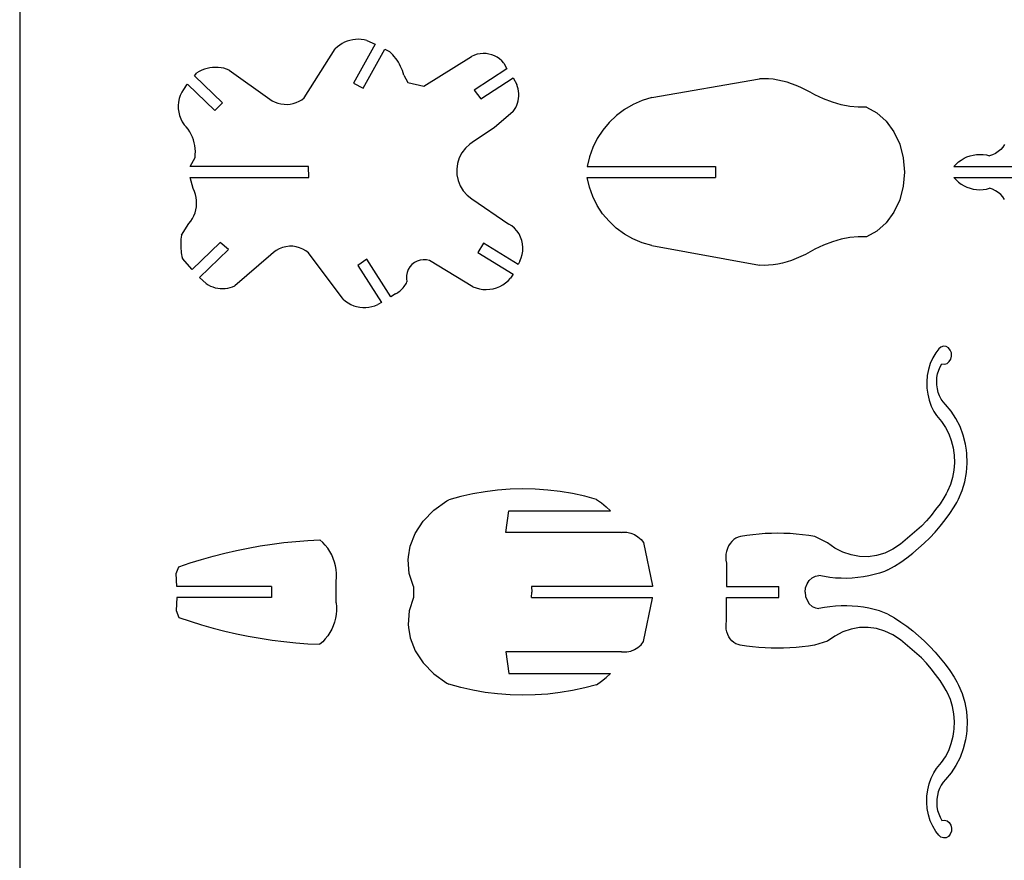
# Model space of a CAD drawing. Extents: x -79 to 65, y -73 to 71.
# Tile 2 of 7: x -79 to -34, y -34 to 5. Entities that reach past the tile are written whole.
import ezdxf

# ---------------------------------------------------------------- set-up
doc = ezdxf.new("R2010")
doc.units = 0
doc.header["$MEASUREMENT"] = 0
doc.layers.get('0').update_dxf_attribs({"linetype": 'CONTINUOUS'})

msp = doc.modelspace()

# ---------------------------------------------------------------- linework, layer by layer
for p, q in [((-79.103, 71.322), (-79.103, -72.678)), ((-63.918, 3.622), (-64.043, 3.584)), ((-63.789, 3.649), (-63.918, 3.622)), ((-63.659, 3.665), (-63.789, 3.649)), ((-63.528, 3.67), (-63.659, 3.665)), ((-63.397, 3.663), (-63.528, 3.67)), ((-63.268, 3.645), (-63.397, 3.663)), ((-63.14, 3.616), (-63.268, 3.645)), ((-66.021, 0.979), (-64.594, 3.239)), ((-64.497, 3.327), (-64.594, 3.239)), ((-64.392, 3.406), (-64.497, 3.327)), ((-64.281, 3.475), (-64.392, 3.406)), ((-64.164, 3.535), (-64.281, 3.475)), ((-64.043, 3.584), (-64.164, 3.535)), ((-62.768, 3.442), (-63.757, 1.657)), ((-63.315, 1.423), (-62.323, 3.215)), ((-63.14, 3.616), (-62.768, 3.442)), ((-62.323, 3.215), (-62.109, 3.103)), ((-62.03, 3.031), (-62.109, 3.103)), ((-61.954, 2.955), (-62.03, 3.031)), ((-61.883, 2.875), (-61.954, 2.955)), ((-61.816, 2.792), (-61.883, 2.875)), ((-61.753, 2.706), (-61.816, 2.792)), ((-60.52, 1.515), (-58.326, 2.887)), ((-58.201, 2.942), (-58.326, 2.887)), ((-58.071, 2.982), (-58.201, 2.942)), ((-57.937, 3.007), (-58.071, 2.982)), ((-57.801, 3.018), (-57.937, 3.007)), ((-57.665, 3.012), (-57.801, 3.018)), ((-57.531, 2.992), (-57.665, 3.012)), ((-57.399, 2.957), (-57.531, 2.992)), ((-57.273, 2.907), (-57.399, 2.957)), ((-57.152, 2.843), (-57.273, 2.907)), ((-57.04, 2.767), (-57.152, 2.843)), ((-56.937, 2.678), (-57.04, 2.767)), ((-70.612, 2.292), (-70.734, 2.245)), ((-70.488, 2.329), (-70.612, 2.292)), ((-70.361, 2.356), (-70.488, 2.329)), ((-70.232, 2.373), (-70.361, 2.356)), ((-70.102, 2.38), (-70.232, 2.373)), ((-69.972, 2.376), (-70.102, 2.38)), ((-69.843, 2.361), (-69.972, 2.376)), ((-69.715, 2.337), (-69.843, 2.361)), ((-69.59, 2.302), (-69.715, 2.337)), ((-69.468, 2.257), (-69.59, 2.302)), ((-61.695, 2.616), (-61.753, 2.706)), ((-61.642, 2.523), (-61.695, 2.616)), ((-61.593, 2.428), (-61.642, 2.523)), ((-61.549, 2.331), (-61.593, 2.428)), ((-61.511, 2.231), (-61.549, 2.331)), ((-56.704, 2.312), (-58.211, 1.336)), ((-56.844, 2.578), (-56.937, 2.678)), ((-56.844, 2.578), (-56.704, 2.312)), ((-71.066, 1.993), (-70.962, 2.122)), ((-69.78, 0.752), (-71.066, 1.993)), ((-70.85, 2.188), (-70.962, 2.122)), ((-70.734, 2.245), (-70.85, 2.188)), ((-69.468, 2.257), (-67.61, 0.925)), ((-61.477, 2.129), (-61.511, 2.231)), ((-61.449, 2.026), (-61.477, 2.129)), ((-61.449, 2.026), (-61.261, 1.69)), ((-57.908, 0.937), (-56.418, 1.903)), ((-56.418, 1.903), (-56.252, 1.596)), ((-50.045, 0.996), (-45.092, 1.857)), ((-44.885, 1.861), (-45.092, 1.857)), ((-44.676, 1.852), (-44.885, 1.861)), ((-44.466, 1.831), (-44.676, 1.852)), ((-44.254, 1.799), (-44.466, 1.831)), ((-71.57, 1.371), (-71.652, 1.236)), ((-71.474, 1.495), (-71.57, 1.371)), ((-71.474, 1.495), (-71.381, 1.602)), ((-71.381, 1.602), (-70.127, 0.392)), ((-63.757, 1.657), (-63.315, 1.423)), ((-61.261, 1.69), (-60.52, 1.515)), ((-56.215, 1.493), (-56.252, 1.596)), ((-56.186, 1.388), (-56.215, 1.493)), ((-56.167, 1.281), (-56.186, 1.388)), ((-44.041, 1.754), (-44.254, 1.799)), ((-43.828, 1.698), (-44.041, 1.754)), ((-43.614, 1.63), (-43.828, 1.698)), ((-43.4, 1.55), (-43.614, 1.63)), ((-43.186, 1.459), (-43.4, 1.55)), ((-42.973, 1.356), (-43.186, 1.459)), ((-71.767, 0.944), (-71.8, 0.789)), ((-71.718, 1.093), (-71.767, 0.944)), ((-71.652, 1.236), (-71.718, 1.093)), ((-67.61, 0.925), (-67.49, 0.848)), ((-66.136, 0.894), (-66.021, 0.979)), ((-58.211, 1.336), (-57.908, 0.937)), ((-56.186, 0.848), (-56.167, 0.955)), ((-56.158, 1.173), (-56.167, 1.281)), ((-56.167, 0.955), (-56.158, 1.064)), ((-56.158, 1.064), (-56.158, 1.173)), ((-50.045, 0.996), (-50.485, 0.862)), ((-42.762, 1.242), (-42.973, 1.356)), ((-42.552, 1.117), (-42.762, 1.242)), ((-42.146, 0.928), (-42.552, 1.117)), ((-41.741, 0.776), (-42.146, 0.928)), ((-71.8, 0.789), (-71.814, 0.633)), ((-71.814, 0.633), (-71.812, 0.475)), ((-71.812, 0.475), (-71.791, 0.319)), ((-70.127, 0.392), (-69.78, 0.752)), ((-67.49, 0.848), (-67.362, 0.785)), ((-67.362, 0.785), (-67.228, 0.736)), ((-67.228, 0.736), (-67.09, 0.702)), ((-67.09, 0.702), (-66.949, 0.684)), ((-66.949, 0.684), (-66.806, 0.681)), ((-66.806, 0.681), (-66.665, 0.693)), ((-66.665, 0.693), (-66.525, 0.721)), ((-66.525, 0.721), (-66.389, 0.765)), ((-66.389, 0.765), (-66.259, 0.822)), ((-66.259, 0.822), (-66.136, 0.894)), ((-56.351, 0.447), (-56.297, 0.542)), ((-56.297, 0.542), (-56.251, 0.64)), ((-56.251, 0.64), (-56.214, 0.743)), ((-56.214, 0.743), (-56.186, 0.848)), ((-50.907, 0.678), (-51.305, 0.447)), ((-50.485, 0.862), (-50.907, 0.678)), ((-41.339, 0.662), (-41.741, 0.776)), ((-40.942, 0.585), (-41.339, 0.662)), ((-40.555, 0.548), (-40.942, 0.585)), ((-40.178, 0.55), (-40.555, 0.548)), ((-40.178, 0.55), (-39.695, 0.289)), ((-71.791, 0.319), (-71.753, 0.166)), ((-71.753, 0.166), (-71.698, 0.018)), ((-71.698, 0.018), (-71.627, -0.122)), ((-56.414, 0.358), (-57.289, -0.396)), ((-56.414, 0.358), (-56.351, 0.447)), ((-51.673, 0.17), (-52.007, -0.146)), ((-51.305, 0.447), (-51.673, 0.17)), ((-39.695, 0.289), (-39.267, -0.093)), ((-71.627, -0.122), (-71.541, -0.254)), ((-71.449, -0.355), (-71.541, -0.254)), ((-71.364, -0.463), (-71.449, -0.355)), ((-57.289, -0.396), (-58.191, -1.001)), ((-52.007, -0.146), (-52.301, -0.5)), ((-39.267, -0.093), (-38.912, -0.58)), ((-71.288, -0.577), (-71.364, -0.463)), ((-71.222, -0.697), (-71.288, -0.577)), ((-71.164, -0.821), (-71.222, -0.697)), ((-71.116, -0.949), (-71.164, -0.821)), ((-52.553, -0.885), (-52.758, -1.297)), ((-52.301, -0.5), (-52.553, -0.885)), ((-38.912, -0.58), (-38.647, -1.148)), ((-71.078, -1.081), (-71.116, -0.949)), ((-71.05, -1.215), (-71.078, -1.081)), ((-71.033, -1.351), (-71.05, -1.215)), ((-71.026, -1.488), (-71.033, -1.351)), ((-58.61, -1.327), (-58.772, -1.539)), ((-58.415, -1.146), (-58.61, -1.327)), ((-58.191, -1.001), (-58.415, -1.146)), ((-52.758, -1.297), (-52.914, -1.73)), ((-38.647, -1.148), (-38.483, -1.773)), ((-33.906, -1.282), (-34.004, -1.393)), ((-33.824, -1.158), (-33.906, -1.282)), ((-71.272, -2.178), (-71.043, -1.761)), ((-71.043, -1.761), (-71.029, -1.625)), ((-71.029, -1.625), (-71.026, -1.488)), ((-58.895, -1.775), (-58.976, -2.03)), ((-58.772, -1.539), (-58.895, -1.775)), ((-52.914, -1.73), (-53.019, -2.178)), ((-38.483, -1.773), (-38.427, -2.428)), ((-35.821, -1.876), (-35.691, -1.799)), ((-35.691, -1.799), (-35.554, -1.734)), ((-35.554, -1.734), (-35.412, -1.683)), ((-35.412, -1.683), (-35.265, -1.646)), ((-35.265, -1.646), (-35.116, -1.624)), ((-35.116, -1.624), (-34.965, -1.616)), ((-34.965, -1.616), (-34.814, -1.622)), ((-34.814, -1.622), (-34.664, -1.644)), ((-34.664, -1.644), (-34.517, -1.679)), ((-34.376, -1.634), (-34.517, -1.679)), ((-34.241, -1.571), (-34.376, -1.634)), ((-34.117, -1.49), (-34.241, -1.571)), ((-34.004, -1.393), (-34.117, -1.49)), ((-65.819, -2.178), (-71.272, -2.178)), ((-65.805, -2.678), (-65.819, -2.178)), ((-58.976, -2.03), (-59.012, -2.294)), ((-53.019, -2.178), (-47.117, -2.178)), ((-47.117, -2.178), (-47.117, -2.678)), ((-36.157, -2.178), (-36.055, -2.067)), ((-36.157, -2.178), (-29.754, -2.178)), ((-36.055, -2.067), (-35.942, -1.966)), ((-35.942, -1.966), (-35.821, -1.876)), ((-71.272, -2.678), (-65.805, -2.678)), ((-71.124, -3.188), (-71.272, -2.678)), ((-59.012, -2.294), (-59.003, -2.56)), ((-59.003, -2.56), (-58.947, -2.821)), ((-53.019, -2.678), (-47.117, -2.678)), ((-52.915, -3.123), (-53.019, -2.678)), ((-38.427, -2.428), (-38.483, -3.082)), ((-36.157, -2.678), (-36.055, -2.789)), ((-36.157, -2.678), (-29.754, -2.678)), ((-58.947, -2.821), (-58.849, -3.069)), ((-58.849, -3.069), (-58.709, -3.296)), ((-52.759, -3.553), (-52.915, -3.123)), ((-38.483, -3.082), (-38.647, -3.708)), ((-36.055, -2.789), (-35.942, -2.89)), ((-35.942, -2.89), (-35.821, -2.98)), ((-35.821, -2.98), (-35.691, -3.057)), ((-35.691, -3.057), (-35.554, -3.121)), ((-35.554, -3.121), (-35.412, -3.172)), ((-71.066, -3.319), (-71.124, -3.188)), ((-71.021, -3.455), (-71.066, -3.319)), ((-70.99, -3.595), (-71.021, -3.455)), ((-70.972, -3.737), (-70.99, -3.595)), ((-58.709, -3.296), (-58.532, -3.495)), ((-58.532, -3.495), (-58.324, -3.662)), ((-52.554, -3.961), (-52.759, -3.553)), ((-35.412, -3.172), (-35.265, -3.209)), ((-35.265, -3.209), (-35.116, -3.232)), ((-35.116, -3.232), (-34.965, -3.24)), ((-34.965, -3.24), (-34.814, -3.233)), ((-34.814, -3.233), (-34.664, -3.212)), ((-34.664, -3.212), (-34.517, -3.177)), ((-34.376, -3.221), (-34.517, -3.177)), ((-34.241, -3.285), (-34.376, -3.221)), ((-34.117, -3.366), (-34.241, -3.285)), ((-34.004, -3.463), (-34.117, -3.366)), ((-33.906, -3.574), (-34.004, -3.463)), ((-33.824, -3.698), (-33.906, -3.574)), ((-71.004, -4.165), (-70.98, -4.023)), ((-70.98, -4.023), (-70.969, -3.881)), ((-70.969, -3.881), (-70.972, -3.737)), ((-58.324, -3.662), (-56.614, -4.819)), ((-52.303, -4.343), (-52.554, -3.961)), ((-38.647, -3.708), (-38.912, -4.276)), ((-71.159, -4.564), (-71.094, -4.436)), ((-71.094, -4.436), (-71.043, -4.303)), ((-71.043, -4.303), (-71.004, -4.165)), ((-52.008, -4.692), (-52.303, -4.343)), ((-38.912, -4.276), (-39.267, -4.762)), ((-71.661, -5.336), (-71.324, -4.798)), ((-71.324, -4.798), (-71.236, -4.685)), ((-71.236, -4.685), (-71.159, -4.564)), ((-56.476, -4.908), (-56.614, -4.819)), ((-56.352, -5.015), (-56.476, -4.908)), ((-51.674, -5.004), (-52.008, -4.692)), ((-39.267, -4.762), (-39.695, -5.145)), ((-71.676, -5.424), (-71.687, -5.513)), ((-71.661, -5.336), (-71.676, -5.424)), ((-56.241, -5.137), (-56.352, -5.015)), ((-56.148, -5.272), (-56.241, -5.137)), ((-56.072, -5.417), (-56.148, -5.272)), ((-56.016, -5.572), (-56.072, -5.417)), ((-51.306, -5.276), (-51.674, -5.004)), ((-50.908, -5.503), (-51.306, -5.276)), ((-40.555, -5.404), (-40.942, -5.441)), ((-40.178, -5.406), (-40.555, -5.404)), ((-39.695, -5.145), (-40.178, -5.406)), ((-71.7, -5.691), (-71.702, -5.78)), ((-71.702, -5.78), (-71.7, -5.87)), ((-71.695, -5.602), (-71.7, -5.691)), ((-71.7, -5.87), (-71.695, -5.959)), ((-71.687, -5.513), (-71.695, -5.602)), ((-69.884, -5.659), (-71.176, -6.91)), ((-69.503, -5.986), (-69.884, -5.659)), ((-66.864, -5.858), (-67.02, -5.897)), ((-66.705, -5.839), (-66.864, -5.858)), ((-66.545, -5.84), (-66.705, -5.839)), ((-66.386, -5.862), (-66.545, -5.84)), ((-66.232, -5.905), (-66.386, -5.862)), ((-57.786, -5.694), (-58.041, -6.124)), ((-56.194, -6.678), (-57.786, -5.694)), ((-55.981, -5.732), (-56.016, -5.572)), ((-55.966, -5.895), (-55.981, -5.732)), ((-50.486, -5.682), (-50.908, -5.503)), ((-50.045, -5.81), (-50.486, -5.682)), ((-50.045, -5.81), (-45.092, -6.713)), ((-42.146, -5.784), (-42.552, -5.973)), ((-41.741, -5.632), (-42.146, -5.784)), ((-41.339, -5.517), (-41.741, -5.632)), ((-40.942, -5.441), (-41.339, -5.517)), ((-71.695, -5.959), (-71.686, -6.048)), ((-71.686, -6.048), (-71.675, -6.137)), ((-71.675, -6.137), (-71.66, -6.225)), ((-71.66, -6.225), (-71.642, -6.312)), ((-71.642, -6.312), (-71.621, -6.399)), ((-70.829, -7.27), (-69.503, -5.986)), ((-67.555, -6.238), (-69.211, -7.65)), ((-67.438, -6.127), (-67.555, -6.238)), ((-67.309, -6.033), (-67.438, -6.127)), ((-67.169, -5.955), (-67.309, -6.033)), ((-67.02, -5.897), (-67.169, -5.955)), ((-66.084, -5.966), (-66.232, -5.905)), ((-65.945, -6.046), (-66.084, -5.966)), ((-65.818, -6.143), (-65.945, -6.046)), ((-64.229, -8.269), (-65.818, -6.143)), ((-58.041, -6.124), (-56.421, -7.126)), ((-56.048, -6.378), (-56, -6.221)), ((-56, -6.221), (-55.972, -6.059)), ((-55.972, -6.059), (-55.966, -5.895)), ((-43.186, -6.315), (-43.4, -6.406)), ((-42.973, -6.212), (-43.186, -6.315)), ((-42.762, -6.098), (-42.973, -6.212)), ((-42.552, -5.973), (-42.762, -6.098)), ((-71.176, -6.91), (-71.621, -6.399)), ((-63.151, -6.43), (-63.561, -6.716)), ((-63.561, -6.716), (-62.474, -8.423)), ((-62.044, -8.167), (-63.151, -6.43)), ((-61.165, -6.784), (-61.241, -6.907)), ((-61.069, -6.677), (-61.165, -6.784)), ((-60.955, -6.588), (-61.069, -6.677)), ((-60.828, -6.521), (-60.955, -6.588)), ((-60.69, -6.478), (-60.828, -6.521)), ((-60.547, -6.46), (-60.69, -6.478)), ((-60.403, -6.468), (-60.547, -6.46)), ((-60.263, -6.501), (-60.403, -6.468)), ((-58.27, -7.698), (-60.263, -6.501)), ((-56.116, -6.528), (-56.194, -6.678)), ((-56.116, -6.528), (-56.048, -6.378)), ((-44.885, -6.716), (-45.092, -6.713)), ((-44.676, -6.708), (-44.885, -6.716)), ((-44.466, -6.687), (-44.676, -6.708)), ((-44.254, -6.655), (-44.466, -6.687)), ((-44.041, -6.61), (-44.254, -6.655)), ((-43.828, -6.554), (-44.041, -6.61)), ((-43.614, -6.486), (-43.828, -6.554)), ((-43.4, -6.406), (-43.614, -6.486)), ((-61.321, -7.183), (-61.323, -7.327)), ((-61.293, -7.042), (-61.321, -7.183)), ((-61.241, -6.907), (-61.293, -7.042)), ((-56.421, -7.126), (-56.533, -7.308)), ((-70.53, -7.556), (-70.829, -7.27)), ((-70.53, -7.556), (-70.432, -7.617)), ((-70.432, -7.617), (-70.328, -7.668)), ((-70.328, -7.668), (-70.221, -7.711)), ((-69.316, -7.696), (-69.211, -7.65)), ((-61.47, -7.743), (-61.43, -7.693)), ((-61.43, -7.693), (-61.393, -7.64)), ((-61.393, -7.64), (-61.358, -7.585)), ((-61.358, -7.585), (-61.327, -7.528)), ((-61.327, -7.528), (-61.299, -7.47)), ((-61.323, -7.327), (-61.299, -7.47)), ((-57.184, -7.748), (-57.036, -7.689)), ((-57.036, -7.689), (-56.896, -7.615)), ((-56.896, -7.615), (-56.764, -7.526)), ((-56.764, -7.526), (-56.643, -7.423)), ((-56.643, -7.423), (-56.533, -7.308)), ((-70.221, -7.711), (-70.111, -7.743)), ((-70.111, -7.743), (-69.997, -7.767)), ((-69.997, -7.767), (-69.883, -7.78)), ((-69.883, -7.78), (-69.768, -7.783)), ((-69.768, -7.783), (-69.652, -7.776)), ((-69.652, -7.776), (-69.538, -7.759)), ((-69.538, -7.759), (-69.426, -7.733)), ((-69.426, -7.733), (-69.316, -7.696)), ((-61.825, -8.021), (-62.044, -8.167)), ((-61.825, -8.021), (-61.767, -7.991)), ((-61.767, -7.991), (-61.712, -7.957)), ((-61.712, -7.957), (-61.659, -7.92)), ((-61.659, -7.92), (-61.608, -7.88)), ((-61.608, -7.88), (-61.56, -7.837)), ((-61.56, -7.837), (-61.514, -7.791)), ((-61.514, -7.791), (-61.47, -7.743)), ((-58.27, -7.698), (-58.122, -7.755)), ((-58.122, -7.755), (-57.968, -7.796)), ((-57.968, -7.796), (-57.811, -7.82)), ((-57.811, -7.82), (-57.652, -7.828)), ((-57.652, -7.828), (-57.494, -7.818)), ((-57.494, -7.818), (-57.337, -7.792)), ((-57.337, -7.792), (-57.184, -7.748)), ((-64.229, -8.269), (-64.121, -8.363)), ((-64.121, -8.363), (-64.004, -8.445)), ((-64.004, -8.445), (-63.88, -8.514)), ((-63.88, -8.514), (-63.749, -8.571)), ((-63.749, -8.571), (-63.613, -8.614)), ((-62.907, -8.612), (-62.771, -8.569)), ((-62.771, -8.569), (-62.64, -8.512)), ((-62.474, -8.423), (-62.64, -8.512)), ((-63.613, -8.614), (-63.473, -8.642)), ((-63.473, -8.642), (-63.331, -8.657)), ((-63.331, -8.657), (-63.188, -8.656)), ((-63.188, -8.656), (-63.046, -8.641)), ((-63.046, -8.641), (-62.907, -8.612)), ((-36.988, -10.732), (-37.127, -10.969)), ((-36.854, -10.555), (-36.988, -10.732)), ((-36.756, -10.469), (-36.854, -10.555)), ((-36.639, -10.43), (-36.756, -10.469)), ((-36.518, -10.441), (-36.639, -10.43)), ((-36.407, -10.503), (-36.518, -10.441)), ((-36.322, -10.606), (-36.407, -10.503)), ((-36.271, -10.738), (-36.322, -10.606)), ((-36.262, -10.883), (-36.271, -10.738)), ((-37.239, -11.225), (-37.323, -11.495)), ((-37.127, -10.969), (-37.239, -11.225)), ((-36.789, -11.379), (-36.708, -11.235)), ((-36.708, -11.235), (-36.587, -11.253)), ((-36.587, -11.253), (-36.469, -11.22)), ((-36.469, -11.22), (-36.367, -11.14)), ((-36.367, -11.14), (-36.296, -11.023)), ((-36.296, -11.023), (-36.262, -10.883)), ((-37.323, -11.495), (-37.378, -11.777)), ((-36.934, -11.868), (-36.903, -11.698)), ((-36.903, -11.698), (-36.854, -11.534)), ((-36.854, -11.534), (-36.789, -11.379)), ((-37.378, -11.777), (-37.402, -12.064)), ((-37.402, -12.064), (-37.396, -12.353)), ((-36.946, -12.041), (-36.934, -11.868)), ((-36.94, -12.214), (-36.946, -12.041)), ((-36.916, -12.385), (-36.94, -12.214)), ((-37.396, -12.353), (-37.36, -12.638)), ((-37.36, -12.638), (-37.294, -12.916)), ((-36.875, -12.552), (-36.916, -12.385)), ((-36.815, -12.71), (-36.875, -12.552)), ((-37.294, -12.916), (-37.199, -13.181)), ((-36.74, -12.859), (-36.815, -12.71)), ((-36.649, -12.994), (-36.74, -12.859)), ((-36.545, -13.115), (-36.649, -12.994)), ((-36.285, -13.418), (-36.545, -13.115)), ((-37.199, -13.181), (-37.077, -13.43)), ((-37.077, -13.43), (-36.954, -13.62)), ((-36.059, -13.757), (-36.285, -13.418)), ((-36.954, -13.62), (-36.721, -13.891)), ((-36.721, -13.891), (-36.541, -14.161)), ((-35.87, -14.128), (-36.059, -13.757)), ((-36.541, -14.161), (-36.391, -14.455)), ((-36.391, -14.455), (-36.274, -14.77)), ((-35.722, -14.524), (-35.87, -14.128)), ((-36.274, -14.77), (-36.19, -15.1)), ((-35.618, -14.94), (-35.722, -14.524)), ((-36.19, -15.1), (-36.158, -15.329)), ((-36.158, -15.329), (-36.143, -15.441)), ((-35.579, -15.213), (-35.618, -14.94)), ((-35.558, -15.368), (-35.579, -15.213)), ((-35.543, -15.802), (-35.558, -15.368)), ((-36.131, -15.785), (-36.156, -16.129)), ((-36.143, -15.441), (-36.131, -15.785)), ((-35.575, -16.235), (-35.543, -15.802)), ((-36.156, -16.129), (-36.218, -16.466)), ((-35.652, -16.659), (-35.575, -16.235)), ((-36.218, -16.466), (-36.314, -16.791)), ((-35.773, -17.068), (-35.652, -16.659)), ((-57.707, -17.118), (-58.272, -17.215)), ((-57.136, -17.048), (-57.707, -17.118)), ((-56.559, -17.005), (-57.136, -17.048)), ((-55.979, -16.989), (-56.559, -17.005)), ((-55.4, -17.001), (-55.979, -16.989)), ((-54.823, -17.041), (-55.4, -17.001)), ((-54.25, -17.108), (-54.823, -17.041)), ((-53.685, -17.202), (-54.25, -17.108)), ((-36.444, -17.099), (-36.509, -17.214)), ((-36.314, -16.791), (-36.444, -17.099)), ((-35.937, -17.456), (-35.773, -17.068)), ((-60.069, -17.973), (-59.47, -17.541)), ((-59.47, -17.541), (-59.368, -17.49)), ((-58.826, -17.34), (-59.368, -17.49)), ((-58.272, -17.215), (-58.826, -17.34)), ((-53.129, -17.323), (-53.685, -17.202)), ((-52.585, -17.47), (-53.129, -17.323)), ((-52.585, -17.47), (-52.356, -17.634)), ((-52.356, -17.634), (-52.141, -17.807)), ((-36.612, -17.397), (-36.794, -17.667)), ((-36.509, -17.214), (-36.612, -17.397)), ((-36.14, -17.815), (-36.022, -17.607)), ((-36.022, -17.607), (-35.937, -17.456)), ((-60.559, -18.474), (-60.069, -17.973)), ((-56.754, -18.984), (-56.616, -17.99)), ((-56.616, -17.99), (-51.941, -17.99)), ((-52.141, -17.807), (-51.941, -17.99)), ((-36.995, -17.94), (-37.204, -18.203)), ((-36.794, -17.667), (-36.995, -17.94)), ((-36.345, -18.12), (-36.14, -17.815)), ((-60.924, -19.031), (-60.559, -18.474)), ((-37.421, -18.457), (-37.647, -18.699)), ((-37.204, -18.203), (-37.421, -18.457)), ((-36.786, -18.698), (-36.561, -18.414)), ((-36.561, -18.414), (-36.345, -18.12)), ((-52.07, -18.985), (-56.754, -18.984)), ((-52.07, -18.985), (-52.063, -18.984)), ((-51.43, -18.984), (-52.063, -18.984)), ((-51.43, -18.984), (-51.383, -18.977)), ((-51.383, -18.977), (-51.196, -18.982)), ((-51.196, -18.982), (-51.012, -19.019)), ((-37.647, -18.699), (-38.612, -19.535)), ((-37.264, -19.232), (-37.021, -18.971)), ((-37.021, -18.971), (-36.786, -18.698)), ((-67.503, -19.525), (-66.956, -19.456)), ((-66.956, -19.456), (-66.407, -19.399)), ((-66.407, -19.399), (-65.856, -19.357)), ((-65.856, -19.357), (-65.305, -19.328)), ((-65.173, -19.447), (-65.305, -19.328)), ((-65.053, -19.577), (-65.173, -19.447)), ((-61.155, -19.627), (-60.924, -19.031)), ((-51.012, -19.019), (-50.838, -19.087)), ((-50.838, -19.087), (-50.678, -19.184)), ((-50.678, -19.184), (-50.536, -19.307)), ((-50.536, -19.307), (-50.418, -19.452)), ((-50.418, -19.452), (-50.008, -21.448)), ((-46.367, -19.402), (-46.447, -19.5)), ((-46.277, -19.319), (-46.367, -19.402)), ((-46.178, -19.252), (-46.277, -19.319)), ((-46.071, -19.202), (-46.178, -19.252)), ((-45.961, -19.171), (-46.071, -19.202)), ((-45.678, -19.127), (-45.961, -19.171)), ((-45.394, -19.092), (-45.678, -19.127)), ((-45.11, -19.064), (-45.394, -19.092)), ((-44.825, -19.044), (-45.11, -19.064)), ((-44.54, -19.032), (-44.825, -19.044)), ((-44.254, -19.028), (-44.54, -19.032)), ((-43.969, -19.032), (-44.254, -19.028)), ((-43.684, -19.044), (-43.969, -19.032)), ((-43.399, -19.064), (-43.684, -19.044)), ((-43.115, -19.092), (-43.399, -19.064)), ((-42.831, -19.127), (-43.115, -19.092)), ((-42.548, -19.171), (-42.831, -19.127)), ((-41.961, -19.465), (-42.548, -19.171)), ((-37.516, -19.481), (-37.264, -19.232)), ((-69.672, -19.939), (-69.134, -19.816)), ((-69.134, -19.816), (-68.593, -19.706)), ((-68.593, -19.706), (-68.049, -19.609)), ((-68.049, -19.609), (-67.503, -19.525)), ((-64.943, -19.717), (-65.053, -19.577)), ((-64.845, -19.865), (-64.943, -19.717)), ((-64.76, -20.021), (-64.845, -19.865)), ((-61.225, -20.105), (-61.155, -19.627)), ((-46.609, -19.857), (-46.633, -19.991)), ((-46.569, -19.729), (-46.609, -19.857)), ((-46.515, -19.61), (-46.569, -19.729)), ((-46.447, -19.5), (-46.515, -19.61)), ((-41.623, -19.708), (-41.961, -19.465)), ((-41.261, -19.896), (-41.623, -19.708)), ((-40.882, -20.025), (-41.261, -19.896)), ((-38.957, -19.763), (-39.324, -19.936)), ((-38.612, -19.535), (-38.957, -19.763)), ((-38.045, -19.943), (-37.777, -19.719)), ((-37.777, -19.719), (-37.516, -19.481)), ((-71.265, -20.39), (-70.738, -20.226)), ((-70.738, -20.226), (-70.207, -20.076)), ((-70.207, -20.076), (-69.672, -19.939)), ((-64.688, -20.183), (-64.76, -20.021)), ((-64.63, -20.351), (-64.688, -20.183)), ((-64.586, -20.522), (-64.63, -20.351)), ((-61.246, -20.245), (-61.225, -20.105)), ((-61.193, -20.868), (-61.246, -20.245)), ((-46.633, -19.991), (-46.642, -20.127)), ((-46.642, -20.127), (-46.635, -20.263)), ((-46.635, -20.263), (-46.612, -20.396)), ((-40.492, -20.095), (-40.882, -20.025)), ((-40.098, -20.103), (-40.492, -20.095)), ((-39.706, -20.05), (-40.098, -20.103)), ((-39.324, -19.936), (-39.706, -20.05)), ((-38.89, -20.537), (-38.602, -20.353)), ((-38.602, -20.353), (-38.32, -20.155)), ((-38.32, -20.155), (-38.045, -19.943)), ((-71.906, -20.879), (-71.789, -20.566)), ((-71.789, -20.566), (-71.265, -20.39)), ((-64.556, -20.697), (-64.586, -20.522)), ((-64.541, -20.874), (-64.556, -20.697)), ((-46.612, -20.396), (-46.609, -21.479)), ((-39.346, -20.779), (-39.579, -20.859)), ((-39.185, -20.708), (-39.346, -20.779)), ((-39.185, -20.708), (-38.89, -20.537)), ((-71.878, -21.479), (-71.906, -20.879)), ((-64.555, -21.229), (-64.54, -21.052)), ((-64.555, -22.229), (-64.555, -21.229)), ((-64.54, -21.052), (-64.541, -20.874)), ((-60.998, -21.479), (-61.193, -20.868)), ((-42.907, -21.35), (-42.806, -21.193)), ((-42.806, -21.193), (-42.675, -21.073)), ((-42.675, -21.073), (-42.523, -20.997)), ((-42.523, -20.997), (-42.359, -20.971)), ((-42.11, -21.02), (-42.359, -20.971)), ((-41.857, -21.058), (-42.11, -21.02)), ((-41.601, -21.083), (-41.857, -21.058)), ((-41.343, -21.097), (-41.601, -21.083)), ((-41.084, -21.099), (-41.343, -21.097)), ((-40.826, -21.088), (-41.084, -21.099)), ((-40.57, -21.066), (-40.826, -21.088)), ((-40.315, -21.032), (-40.57, -21.066)), ((-40.065, -20.986), (-40.315, -21.032)), ((-39.819, -20.928), (-40.065, -20.986)), ((-39.579, -20.859), (-39.819, -20.928)), ((-67.53, -21.479), (-71.878, -21.479)), ((-67.53, -21.479), (-67.53, -21.979)), ((-60.998, -21.479), (-60.998, -21.979)), ((-55.573, -21.479), (-55.561, -21.729)), ((-50.007, -21.479), (-55.573, -21.479)), ((-50.008, -21.448), (-50.007, -21.479)), ((-46.609, -21.479), (-44.201, -21.479)), ((-44.201, -21.979), (-44.201, -21.479)), ((-42.992, -21.729), (-42.97, -21.533)), ((-42.97, -21.533), (-42.907, -21.35)), ((-71.878, -21.979), (-71.906, -22.578)), ((-67.53, -21.979), (-71.878, -21.979)), ((-60.998, -21.979), (-61.193, -22.589)), ((-55.573, -21.979), (-55.561, -21.729)), ((-55.573, -21.979), (-50.007, -21.979)), ((-50.418, -24.006), (-50.008, -22.009)), ((-50.008, -22.009), (-50.007, -21.979)), ((-46.612, -23.061), (-46.609, -21.979)), ((-46.609, -21.979), (-44.201, -21.979)), ((-42.992, -21.729), (-42.97, -21.925)), ((-42.97, -21.925), (-42.907, -22.107)), ((-42.907, -22.107), (-42.806, -22.264)), ((-71.906, -22.578), (-71.789, -22.892)), ((-64.541, -22.583), (-64.556, -22.76)), ((-64.555, -22.229), (-64.54, -22.406)), ((-64.54, -22.406), (-64.541, -22.583)), ((-61.193, -22.589), (-61.246, -23.213)), ((-42.806, -22.264), (-42.675, -22.385)), ((-42.675, -22.385), (-42.523, -22.46)), ((-42.523, -22.46), (-42.359, -22.486)), ((-42.11, -22.437), (-42.359, -22.486)), ((-41.857, -22.4), (-42.11, -22.437)), ((-41.601, -22.374), (-41.857, -22.4)), ((-41.343, -22.36), (-41.601, -22.374)), ((-41.084, -22.359), (-41.343, -22.36)), ((-40.826, -22.369), (-41.084, -22.359)), ((-40.57, -22.392), (-40.826, -22.369)), ((-40.315, -22.426), (-40.57, -22.392)), ((-40.065, -22.472), (-40.315, -22.426)), ((-39.819, -22.529), (-40.065, -22.472)), ((-39.579, -22.598), (-39.819, -22.529)), ((-39.346, -22.678), (-39.579, -22.598)), ((-71.789, -22.892), (-71.265, -23.068)), ((-71.265, -23.068), (-70.738, -23.231)), ((-64.586, -22.935), (-64.63, -23.107)), ((-64.556, -22.76), (-64.586, -22.935)), ((-46.629, -23.186), (-46.612, -23.061)), ((-39.185, -22.75), (-39.346, -22.678)), ((-39.185, -22.75), (-38.89, -22.92)), ((-38.89, -22.92), (-38.602, -23.105)), ((-70.738, -23.231), (-70.207, -23.381)), ((-70.207, -23.381), (-69.672, -23.518)), ((-69.672, -23.518), (-69.134, -23.642)), ((-64.76, -23.437), (-64.845, -23.593)), ((-64.688, -23.275), (-64.76, -23.437)), ((-64.63, -23.107), (-64.688, -23.275)), ((-61.246, -23.213), (-61.225, -23.352)), ((-61.225, -23.352), (-61.155, -23.831)), ((-46.632, -23.312), (-46.629, -23.186)), ((-46.62, -23.437), (-46.632, -23.312)), ((-46.594, -23.56), (-46.62, -23.437)), ((-40.882, -23.432), (-41.261, -23.562)), ((-40.492, -23.363), (-40.882, -23.432)), ((-40.098, -23.354), (-40.492, -23.363)), ((-39.706, -23.408), (-40.098, -23.354)), ((-39.324, -23.521), (-39.706, -23.408)), ((-38.957, -23.694), (-39.324, -23.521)), ((-38.602, -23.105), (-38.32, -23.303)), ((-38.32, -23.303), (-38.045, -23.514)), ((-38.045, -23.514), (-37.777, -23.739)), ((-69.134, -23.642), (-68.593, -23.752)), ((-68.593, -23.752), (-68.049, -23.849)), ((-68.049, -23.849), (-67.503, -23.932)), ((-67.503, -23.932), (-66.956, -24.002)), ((-65.053, -23.88), (-65.173, -24.01)), ((-64.943, -23.741), (-65.053, -23.88)), ((-64.845, -23.593), (-64.943, -23.741)), ((-61.155, -23.831), (-60.924, -24.427)), ((-46.554, -23.676), (-46.594, -23.56)), ((-46.5, -23.785), (-46.554, -23.676)), ((-46.434, -23.884), (-46.5, -23.785)), ((-46.358, -23.971), (-46.434, -23.884)), ((-46.272, -24.044), (-46.358, -23.971)), ((-41.623, -23.75), (-41.961, -23.992)), ((-41.261, -23.562), (-41.623, -23.75)), ((-38.612, -23.922), (-38.957, -23.694)), ((-37.647, -24.758), (-38.612, -23.922)), ((-37.777, -23.739), (-37.516, -23.976)), ((-37.516, -23.976), (-37.264, -24.225)), ((-66.956, -24.002), (-66.407, -24.058)), ((-66.407, -24.058), (-65.856, -24.101)), ((-65.856, -24.101), (-65.305, -24.13)), ((-65.173, -24.01), (-65.305, -24.13)), ((-60.924, -24.427), (-60.559, -24.983)), ((-51.196, -24.475), (-51.012, -24.438)), ((-51.012, -24.438), (-50.838, -24.37)), ((-50.838, -24.37), (-50.678, -24.274)), ((-50.678, -24.274), (-50.536, -24.151)), ((-50.536, -24.151), (-50.418, -24.006)), ((-46.178, -24.102), (-46.272, -24.044)), ((-46.078, -24.144), (-46.178, -24.102)), ((-45.975, -24.169), (-46.078, -24.144)), ((-45.692, -24.212), (-45.975, -24.169)), ((-45.408, -24.248), (-45.692, -24.212)), ((-45.124, -24.276), (-45.408, -24.248)), ((-44.839, -24.296), (-45.124, -24.276)), ((-44.554, -24.307), (-44.839, -24.296)), ((-44.269, -24.311), (-44.554, -24.307)), ((-43.983, -24.307), (-44.269, -24.311)), ((-43.698, -24.296), (-43.983, -24.307)), ((-43.414, -24.276), (-43.698, -24.296)), ((-43.129, -24.248), (-43.414, -24.276)), ((-42.846, -24.212), (-43.129, -24.248)), ((-42.563, -24.169), (-42.846, -24.212)), ((-41.961, -23.992), (-42.563, -24.169)), ((-37.264, -24.225), (-37.021, -24.487)), ((-52.07, -24.472), (-56.754, -24.474)), ((-56.754, -24.474), (-56.616, -25.468)), ((-52.07, -24.472), (-52.063, -24.474)), ((-51.43, -24.474), (-52.063, -24.474)), ((-51.43, -24.474), (-51.383, -24.48)), ((-51.383, -24.48), (-51.196, -24.475)), ((-37.421, -25.001), (-37.647, -24.758)), ((-37.021, -24.487), (-36.786, -24.76)), ((-36.786, -24.76), (-36.561, -25.043)), ((-60.559, -24.983), (-60.069, -25.484)), ((-37.204, -25.254), (-37.421, -25.001)), ((-36.995, -25.517), (-37.204, -25.254)), ((-36.561, -25.043), (-36.345, -25.338)), ((-36.345, -25.338), (-36.14, -25.642)), ((-60.069, -25.484), (-59.47, -25.916)), ((-56.616, -25.468), (-51.941, -25.468)), ((-52.356, -25.824), (-52.141, -25.65)), ((-52.141, -25.65), (-51.941, -25.468)), ((-36.794, -25.791), (-36.995, -25.517)), ((-36.612, -26.061), (-36.794, -25.791)), ((-36.14, -25.642), (-36.022, -25.85)), ((-59.47, -25.916), (-59.368, -25.968)), ((-58.826, -26.118), (-59.368, -25.968)), ((-58.272, -26.242), (-58.826, -26.118)), ((-57.707, -26.339), (-58.272, -26.242)), ((-53.129, -26.134), (-53.685, -26.255)), ((-52.585, -25.987), (-53.129, -26.134)), ((-52.585, -25.987), (-52.356, -25.824)), ((-36.509, -26.244), (-36.612, -26.061)), ((-36.444, -26.359), (-36.509, -26.244)), ((-36.022, -25.85), (-35.937, -26.002)), ((-35.937, -26.002), (-35.773, -26.389)), ((-57.136, -26.41), (-57.707, -26.339)), ((-56.559, -26.453), (-57.136, -26.41)), ((-55.979, -26.468), (-56.559, -26.453)), ((-55.4, -26.456), (-55.979, -26.468)), ((-54.823, -26.417), (-55.4, -26.456)), ((-54.25, -26.35), (-54.823, -26.417)), ((-53.685, -26.255), (-54.25, -26.35)), ((-36.314, -26.667), (-36.444, -26.359)), ((-36.218, -26.992), (-36.314, -26.667)), ((-35.773, -26.389), (-35.652, -26.799)), ((-36.156, -27.329), (-36.218, -26.992)), ((-35.652, -26.799), (-35.575, -27.223)), ((-36.131, -27.672), (-36.156, -27.329)), ((-35.575, -27.223), (-35.543, -27.655)), ((-36.158, -28.128), (-36.143, -28.017)), ((-36.143, -28.017), (-36.131, -27.672)), ((-35.543, -27.655), (-35.558, -28.089)), ((-36.274, -28.687), (-36.19, -28.357)), ((-36.19, -28.357), (-36.158, -28.128)), ((-35.579, -28.245), (-35.618, -28.518)), ((-35.558, -28.089), (-35.579, -28.245)), ((-36.391, -29.002), (-36.274, -28.687)), ((-35.722, -28.933), (-35.87, -29.33)), ((-35.618, -28.518), (-35.722, -28.933)), ((-36.721, -29.566), (-36.541, -29.297)), ((-36.541, -29.297), (-36.391, -29.002)), ((-35.87, -29.33), (-36.059, -29.701)), ((-37.077, -30.027), (-36.954, -29.838)), ((-36.954, -29.838), (-36.721, -29.566)), ((-36.059, -29.701), (-36.285, -30.04)), ((-37.294, -30.542), (-37.199, -30.276)), ((-37.199, -30.276), (-37.077, -30.027)), ((-36.285, -30.04), (-36.545, -30.342)), ((-37.36, -30.819), (-37.294, -30.542)), ((-36.815, -30.747), (-36.875, -30.906)), ((-36.74, -30.599), (-36.815, -30.747)), ((-36.649, -30.463), (-36.74, -30.599)), ((-36.545, -30.342), (-36.649, -30.463)), ((-37.402, -31.394), (-37.396, -31.105)), ((-37.396, -31.105), (-37.36, -30.819)), ((-36.916, -31.072), (-36.94, -31.243)), ((-36.875, -30.906), (-36.916, -31.072)), ((-37.378, -31.681), (-37.402, -31.394)), ((-37.323, -31.962), (-37.378, -31.681)), ((-36.94, -31.243), (-36.946, -31.417)), ((-36.946, -31.417), (-36.934, -31.59)), ((-36.934, -31.59), (-36.903, -31.76)), ((-37.239, -32.233), (-37.323, -31.962)), ((-36.903, -31.76), (-36.854, -31.923)), ((-36.854, -31.923), (-36.789, -32.078)), ((-36.789, -32.078), (-36.708, -32.222)), ((-37.127, -32.489), (-37.239, -32.233)), ((-36.988, -32.725), (-37.127, -32.489)), ((-36.708, -32.222), (-36.587, -32.204)), ((-36.587, -32.204), (-36.469, -32.237)), ((-36.469, -32.237), (-36.367, -32.317)), ((-36.367, -32.317), (-36.296, -32.435)), ((-36.296, -32.435), (-36.262, -32.575)), ((-36.262, -32.575), (-36.271, -32.72)), ((-36.854, -32.903), (-36.988, -32.725)), ((-36.756, -32.988), (-36.854, -32.903)), ((-36.639, -33.028), (-36.756, -32.988)), ((-36.518, -33.016), (-36.639, -33.028)), ((-36.407, -32.955), (-36.518, -33.016)), ((-36.322, -32.852), (-36.407, -32.955)), ((-36.271, -32.72), (-36.322, -32.852))]:
    msp.add_line(p, q)

doc.saveas('drawing.dxf')
